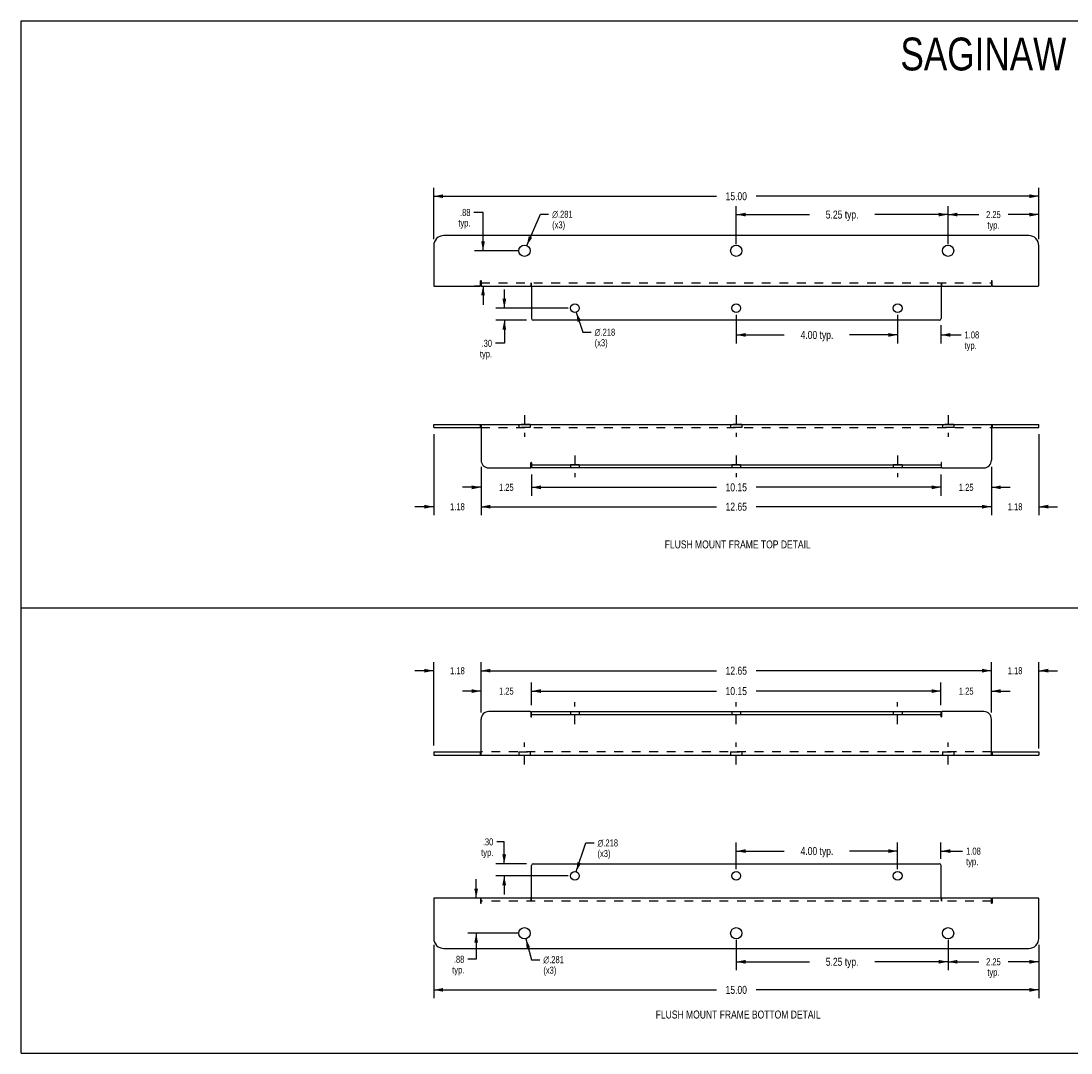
# Model space of a CAD drawing. Header units: inches. Extents: x 0 to 39.5, y 0 to 25.6.
# Tile 1 of 2: x 0 to 26, y 0 to 25.6. Entities that reach past the tile are written whole.
import ezdxf

# ---------------------------------------------------------------- set-up
doc = ezdxf.new("R2010")
doc.units = ezdxf.units.IN
doc.header["$LTSCALE"] = 2.174419
doc.header["$MEASUREMENT"] = 0
doc.linetypes.add('DASHED', pattern=[0.2, 0.1, -0.1])
doc.linetypes.add('HIDDEN', pattern=[0.2, 0.1, -0.1])
doc.layers.get('0').update_dxf_attribs({"linetype": 'CONTINUOUS'})
for name, color, linetype in [('02___PRT_ALL_AXES', 7, 'CONTINUOUS'), ('DEFAULT_2', 8, 'HIDDEN'), ('DIMENSIONS', 7, 'CONTINUOUS'), ('WIDTH_30_OR_LESS', 7, 'CONTINUOUS')]:
    doc.layers.add(name, color=color, linetype=linetype)
doc.styles.get("Standard").update_dxf_attribs({"font": 'txt', "width": 0.8})
doc.styles.add('TEXTSTYLE_1', font='gdt', dxfattribs={"width": 0.8})
doc.dimstyles.new('DIMSTYLE_1', dxfattribs={"dimtxt": 0.197674, "dimasz": 0.232558, "dimexe": 0.09, "dimexo": 0.07, "dimgap": 0.0425, "dimtad": 0, "dimtih": 1, "dimtoh": 1, "dimzin": 4, "dimdsep": 46, "dimtxsty": 'Standard', "dimblk": '_FILLED', "dimblk1": '_FILLED', "dimblk2": '_FILLED', "dimcen": 0.09, "dimadec": 0, "dimazin": 0, "dimtfac": 1, "dimtofl": 0, "dimtmove": 0, "dimatfit": 3, "dimldrblk": '_FILLED', "dimfxl": 0, "dimtolj": 1, "dimtzin": 4, "dimarcsym": 0})
doc.dimstyles.new('DIMSTYLE_2', dxfattribs={"dimtxt": 0.174419, "dimasz": 0.232558, "dimexe": 0.09, "dimexo": 0.07, "dimgap": 0.0375, "dimtad": 0, "dimtih": 1, "dimtoh": 1, "dimzin": 4, "dimdsep": 46, "dimtxsty": 'Standard', "dimblk": '_FILLED', "dimblk1": '_FILLED', "dimblk2": '_FILLED', "dimcen": 0.09, "dimadec": 0, "dimazin": 0, "dimtfac": 1, "dimtofl": 0, "dimtmove": 0, "dimatfit": 3, "dimldrblk": '_FILLED', "dimfxl": 0, "dimtolj": 1, "dimtzin": 4, "dimarcsym": 0})
doc.dimstyles.new('DIMSTYLE_3', dxfattribs={"dimtxt": 0.174419, "dimasz": 0.232558, "dimexe": 0.09, "dimexo": 0.07, "dimgap": 0.09, "dimtad": 0, "dimtih": 1, "dimtoh": 1, "dimdec": 3, "dimzin": 4, "dimdsep": 46, "dimtxsty": 'Standard', "dimblk": '_FILLED', "dimblk1": '_FILLED', "dimblk2": '_FILLED', "dimcen": 0.09, "dimadec": 0, "dimazin": 0, "dimtfac": 1, "dimtdec": 3, "dimtofl": 0, "dimtmove": 0, "dimatfit": 3, "dimldrblk": '_FILLED', "dimfxl": 0, "dimtolj": 1, "dimtzin": 4, "dimarcsym": 0})

# ---------------------------------------------------------------- blocks, each defined once
blk = doc.blocks.new('_FILLED')
at = {"color": 0, "linetype": 'ByBlock'}
blk.add_solid([(0, 0), (-1, 0.2), (-1, -0.2)], dxfattribs=at)
blk = doc.blocks.new('*D1')
at = {"layer": 'DIMENSIONS', "color": 2, "linetype": 'Continuous'}
for p, q in [((10.23, 20.175), (10.23, 21.448)), ((25.23, 20.175), (25.23, 21.448)), ((10.23, 21.238), (17.236, 21.238)), ((25.23, 21.238), (18.224, 21.238))]:
    blk.add_line(p, q, dxfattribs=at)
at = {"layer": 'DIMENSIONS', "color": 2, "linetype": 'Continuous', "xscale": 0.2325581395, "yscale": 0.2325581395, "zscale": 0.2325581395, "rotation": 180}
blk.add_blockref('_FILLED', (10.23, 21.238), dxfattribs=at)
at = {"layer": 'DIMENSIONS', "color": 2, "linetype": 'Continuous', "xscale": 0.2325581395, "yscale": 0.2325581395, "zscale": 0.2325581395}
blk.add_blockref('_FILLED', (25.23, 21.238), dxfattribs=at)
at = {"layer": 'DIMENSIONS', "color": 2, "linetype": 'Continuous', "insert": (17.73, 21.337), "char_height": 0.1977, "width": 0.7907, "attachment_point": 2, "line_spacing_factor": 0.9}
blk.add_mtext('15.00', dxfattribs=at)
blk = doc.blocks.new('*D5')
at = {"layer": 'DIMENSIONS', "color": 2, "linetype": 'Continuous'}
for p, q in [((17.73, 20.05), (17.73, 20.992)), ((22.98, 20.05), (22.98, 20.992)), ((17.73, 20.783), (19.545, 20.783)), ((22.98, 20.783), (21.166, 20.783))]:
    blk.add_line(p, q, dxfattribs=at)
at = {"layer": 'DIMENSIONS', "color": 2, "linetype": 'Continuous', "xscale": 0.2325581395, "yscale": 0.2325581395, "zscale": 0.2325581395, "rotation": 180}
blk.add_blockref('_FILLED', (17.73, 20.783), dxfattribs=at)
at = {"layer": 'DIMENSIONS', "color": 2, "linetype": 'Continuous', "xscale": 0.2325581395, "yscale": 0.2325581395, "zscale": 0.2325581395}
blk.add_blockref('_FILLED', (22.98, 20.783), dxfattribs=at)
at = {"layer": 'DIMENSIONS', "color": 2, "linetype": 'Continuous', "insert": (20.355, 20.882), "char_height": 0.1977, "width": 1.42326, "attachment_point": 2, "line_spacing_factor": 0.9}
blk.add_mtext('5.25 typ.', dxfattribs=at)
blk = doc.blocks.new('*D6')
at = {"layer": 'DIMENSIONS', "color": 2, "linetype": 'Continuous'}
for p, q in [((22.98, 20.05), (22.98, 20.992)), ((25.23, 20.175), (25.23, 20.992)), ((22.98, 20.783), (23.739, 20.783)), ((25.23, 20.783), (24.471, 20.783))]:
    blk.add_line(p, q, dxfattribs=at)
at = {"layer": 'DIMENSIONS', "color": 2, "linetype": 'Continuous', "xscale": 0.2325581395, "yscale": 0.2325581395, "zscale": 0.2325581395, "rotation": 180}
blk.add_blockref('_FILLED', (22.98, 20.783), dxfattribs=at)
at = {"layer": 'DIMENSIONS', "color": 2, "linetype": 'Continuous', "xscale": 0.2325581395, "yscale": 0.2325581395, "zscale": 0.2325581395}
blk.add_blockref('_FILLED', (25.23, 20.783), dxfattribs=at)
at = {"layer": 'DIMENSIONS', "color": 2, "linetype": 'Continuous', "insert": (24.105, 20.87), "char_height": 0.1744, "width": 0.55814, "attachment_point": 2, "line_spacing_factor": 0.9}
blk.add_mtext('2.25\\Ptyp.', dxfattribs=at)
blk = doc.blocks.new('*D7')
at = {"layer": 'DIMENSIONS', "color": 2, "linetype": 'Continuous'}
for p, q in [((11.405, 14.529), (11.405, 13.333)), ((24.055, 14.529), (24.055, 13.333)), ((11.405, 13.542), (17.236, 13.542)), ((24.055, 13.542), (18.224, 13.542))]:
    blk.add_line(p, q, dxfattribs=at)
at = {"layer": 'DIMENSIONS', "color": 2, "linetype": 'Continuous', "xscale": 0.2325581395, "yscale": 0.2325581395, "zscale": 0.2325581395, "rotation": 180}
blk.add_blockref('_FILLED', (11.405, 13.542), dxfattribs=at)
at = {"layer": 'DIMENSIONS', "color": 2, "linetype": 'Continuous', "xscale": 0.2325581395, "yscale": 0.2325581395, "zscale": 0.2325581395}
blk.add_blockref('_FILLED', (24.055, 13.542), dxfattribs=at)
at = {"layer": 'DIMENSIONS', "color": 2, "linetype": 'Continuous', "insert": (17.73, 13.641), "char_height": 0.1977, "width": 0.7907, "attachment_point": 2, "line_spacing_factor": 0.9}
blk.add_mtext('12.65', dxfattribs=at)
blk = doc.blocks.new('*D8')
at = {"layer": 'DIMENSIONS', "color": 2, "linetype": 'Continuous'}
for p, q in [((25.23, 15.341), (25.23, 13.333)), ((24.055, 14.529), (24.055, 13.333)), ((24.055, 13.542), (23.59, 13.542)), ((25.23, 13.542), (25.695, 13.542))]:
    blk.add_line(p, q, dxfattribs=at)
at = {"layer": 'DIMENSIONS', "color": 2, "linetype": 'Continuous', "xscale": 0.2325581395, "yscale": 0.2325581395, "zscale": 0.2325581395}
blk.add_blockref('_FILLED', (24.055, 13.542), dxfattribs=at)
at = {"layer": 'DIMENSIONS', "color": 2, "linetype": 'Continuous', "xscale": 0.2325581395, "yscale": 0.2325581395, "zscale": 0.2325581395, "rotation": 180}
blk.add_blockref('_FILLED', (25.23, 13.542), dxfattribs=at)
at = {"layer": 'DIMENSIONS', "color": 2, "linetype": 'Continuous', "insert": (24.643, 13.629), "char_height": 0.1744, "width": 0.55814, "attachment_point": 2, "line_spacing_factor": 0.9}
blk.add_mtext('1.18', dxfattribs=at)
blk = doc.blocks.new('*D9')
at = {"layer": 'DIMENSIONS', "color": 2, "linetype": 'Continuous'}
for p, q in [((17.73, 18.3), (17.73, 17.59)), ((21.73, 18.3), (21.73, 17.59)), ((17.73, 17.8), (18.92, 17.8)), ((21.73, 17.8), (20.541, 17.8))]:
    blk.add_line(p, q, dxfattribs=at)
at = {"layer": 'DIMENSIONS', "color": 2, "linetype": 'Continuous', "xscale": 0.2325581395, "yscale": 0.2325581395, "zscale": 0.2325581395, "rotation": 180}
blk.add_blockref('_FILLED', (17.73, 17.8), dxfattribs=at)
at = {"layer": 'DIMENSIONS', "color": 2, "linetype": 'Continuous', "xscale": 0.2325581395, "yscale": 0.2325581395, "zscale": 0.2325581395}
blk.add_blockref('_FILLED', (21.73, 17.8), dxfattribs=at)
at = {"layer": 'DIMENSIONS', "color": 2, "linetype": 'Continuous', "insert": (19.73, 17.898), "char_height": 0.1977, "width": 1.42326, "attachment_point": 2, "line_spacing_factor": 0.9}
blk.add_mtext('4.00 typ.', dxfattribs=at)
blk = doc.blocks.new('*D10')
at = {"layer": 'DIMENSIONS', "color": 2, "linetype": 'Continuous'}
for p, q in [((21.73, 18.3), (21.73, 17.59)), ((22.805, 18.043), (22.805, 17.59)), ((21.73, 17.8), (21.265, 17.8)), ((22.805, 17.8), (23.302, 17.8))]:
    blk.add_line(p, q, dxfattribs=at)
at = {"layer": 'DIMENSIONS', "color": 2, "linetype": 'Continuous', "xscale": 0.2325581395, "yscale": 0.2325581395, "zscale": 0.2325581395}
blk.add_blockref('_FILLED', (21.73, 17.8), dxfattribs=at)
at = {"layer": 'DIMENSIONS', "color": 2, "linetype": 'Continuous', "xscale": 0.2325581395, "yscale": 0.2325581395, "zscale": 0.2325581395, "rotation": 180}
blk.add_blockref('_FILLED', (22.805, 17.8), dxfattribs=at)
at = {"layer": 'DIMENSIONS', "color": 2, "linetype": 'Continuous', "insert": (23.389, 17.887), "char_height": 0.1744, "width": 0.55814, "attachment_point": 1, "line_spacing_factor": 0.9}
blk.add_mtext('1.08\\Ptyp.', dxfattribs=at)
blk = doc.blocks.new('*D11')
at = {"layer": 'DIMENSIONS', "color": 2, "linetype": 'Continuous'}
for p, q in [((10.23, 15.341), (10.23, 13.333)), ((11.405, 14.529), (11.405, 13.333)), ((10.23, 13.542), (9.765, 13.542)), ((11.405, 13.542), (11.87, 13.542))]:
    blk.add_line(p, q, dxfattribs=at)
at = {"layer": 'DIMENSIONS', "color": 2, "linetype": 'Continuous', "xscale": 0.2325581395, "yscale": 0.2325581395, "zscale": 0.2325581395}
blk.add_blockref('_FILLED', (10.23, 13.542), dxfattribs=at)
at = {"layer": 'DIMENSIONS', "color": 2, "linetype": 'Continuous', "xscale": 0.2325581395, "yscale": 0.2325581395, "zscale": 0.2325581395, "rotation": 180}
blk.add_blockref('_FILLED', (11.405, 13.542), dxfattribs=at)
at = {"layer": 'DIMENSIONS', "color": 2, "linetype": 'Continuous', "insert": (10.818, 13.629), "char_height": 0.1744, "width": 0.55814, "attachment_point": 2, "line_spacing_factor": 0.9}
blk.add_mtext('1.18', dxfattribs=at)
blk = doc.blocks.new('*D12')
at = {"layer": 'DIMENSIONS', "color": 2, "linetype": 'Continuous'}
for p, q in [((11.405, 14.529), (11.405, 13.813)), ((12.655, 14.341), (12.655, 13.813)), ((11.405, 14.022), (10.94, 14.022)), ((12.655, 14.022), (13.12, 14.022))]:
    blk.add_line(p, q, dxfattribs=at)
at = {"layer": 'DIMENSIONS', "color": 2, "linetype": 'Continuous', "xscale": 0.2325581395, "yscale": 0.2325581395, "zscale": 0.2325581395}
blk.add_blockref('_FILLED', (11.405, 14.022), dxfattribs=at)
at = {"layer": 'DIMENSIONS', "color": 2, "linetype": 'Continuous', "xscale": 0.2325581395, "yscale": 0.2325581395, "zscale": 0.2325581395, "rotation": 180}
blk.add_blockref('_FILLED', (12.655, 14.022), dxfattribs=at)
at = {"layer": 'DIMENSIONS', "color": 2, "linetype": 'Continuous', "insert": (12.03, 14.109), "char_height": 0.1744, "width": 0.55814, "attachment_point": 2, "line_spacing_factor": 0.9}
blk.add_mtext('1.25', dxfattribs=at)
blk = doc.blocks.new('*D13')
at = {"layer": 'DIMENSIONS', "color": 2, "linetype": 'Continuous'}
for p, q in [((22.805, 14.341), (22.805, 13.813)), ((24.055, 14.529), (24.055, 13.813)), ((22.805, 14.022), (22.34, 14.022)), ((24.055, 14.022), (24.52, 14.022))]:
    blk.add_line(p, q, dxfattribs=at)
at = {"layer": 'DIMENSIONS', "color": 2, "linetype": 'Continuous', "xscale": 0.2325581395, "yscale": 0.2325581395, "zscale": 0.2325581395}
blk.add_blockref('_FILLED', (22.805, 14.022), dxfattribs=at)
at = {"layer": 'DIMENSIONS', "color": 2, "linetype": 'Continuous', "xscale": 0.2325581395, "yscale": 0.2325581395, "zscale": 0.2325581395, "rotation": 180}
blk.add_blockref('_FILLED', (24.055, 14.022), dxfattribs=at)
at = {"layer": 'DIMENSIONS', "color": 2, "linetype": 'Continuous', "insert": (23.43, 14.109), "char_height": 0.1744, "width": 0.55814, "attachment_point": 2, "line_spacing_factor": 0.9}
blk.add_mtext('1.25', dxfattribs=at)
blk = doc.blocks.new('*D14')
at = {"layer": 'DIMENSIONS', "color": 2, "linetype": 'Continuous'}
for p, q in [((12.655, 14.341), (12.655, 13.813)), ((22.805, 14.341), (22.805, 13.813)), ((12.655, 14.022), (17.236, 14.022)), ((22.805, 14.022), (18.224, 14.022))]:
    blk.add_line(p, q, dxfattribs=at)
at = {"layer": 'DIMENSIONS', "color": 2, "linetype": 'Continuous', "xscale": 0.2325581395, "yscale": 0.2325581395, "zscale": 0.2325581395, "rotation": 180}
blk.add_blockref('_FILLED', (12.655, 14.022), dxfattribs=at)
at = {"layer": 'DIMENSIONS', "color": 2, "linetype": 'Continuous', "xscale": 0.2325581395, "yscale": 0.2325581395, "zscale": 0.2325581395}
blk.add_blockref('_FILLED', (22.805, 14.022), dxfattribs=at)
at = {"layer": 'DIMENSIONS', "color": 2, "linetype": 'Continuous', "insert": (17.73, 14.121), "char_height": 0.1977, "width": 0.7907, "attachment_point": 2, "line_spacing_factor": 0.9}
blk.add_mtext('10.15', dxfattribs=at)
blk = doc.blocks.new('*D15')
at = {"layer": 'DIMENSIONS', "color": 2, "linetype": 'Continuous'}
for p, q in [((12.536, 20.016), (12.875, 20.79)), ((12.875, 20.79), (13.078, 20.79))]:
    blk.add_line(p, q, dxfattribs=at)
at = {"layer": 'DIMENSIONS', "color": 2, "linetype": 'Continuous', "xscale": 0.2325581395, "yscale": 0.2325581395, "zscale": 0.2325581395, "rotation": 246.3679816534}
blk.add_blockref('_FILLED', (12.536, 20.016), dxfattribs=at)
at = {"layer": 'DIMENSIONS', "color": 2, "linetype": 'Continuous', "insert": (13.166, 20.877), "char_height": 0.17442, "width": 0.7907, "attachment_point": 1, "line_spacing_factor": 0.9, "style": 'TEXTSTYLE_1'}
blk.add_mtext('{\\Fgdt;n}\\Ftxt;.281\\P(x3)', dxfattribs=at)
blk = doc.blocks.new('*D16')
at = {"layer": 'WIDTH_30_OR_LESS', "color": 2, "linetype": 'Continuous'}
for p, q in [((13.765, 18.359), (13.93, 17.868)), ((13.93, 17.868), (14.134, 17.868))]:
    blk.add_line(p, q, dxfattribs=at)
at = {"layer": 'WIDTH_30_OR_LESS', "color": 2, "linetype": 'Continuous', "xscale": 0.2325581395, "yscale": 0.2325581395, "zscale": 0.2325581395, "rotation": 108.6100559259}
blk.add_blockref('_FILLED', (13.765, 18.359), dxfattribs=at)
at = {"layer": 'WIDTH_30_OR_LESS', "color": 2, "linetype": 'Continuous', "insert": (14.221, 17.955), "char_height": 0.17442, "width": 0.7907, "attachment_point": 1, "line_spacing_factor": 0.9, "style": 'TEXTSTYLE_1'}
blk.add_mtext('{\\Fgdt;n}\\Ftxt;.218\\P(x3)', dxfattribs=at)
blk = doc.blocks.new('*D17')
at = {"layer": 'DIMENSIONS', "color": 2, "linetype": 'Continuous'}
for p, q in [((11.453, 20.835), (11.229, 20.835)), ((11.453, 19.887), (11.453, 20.835)), ((12.317, 19.887), (11.243, 19.887)), ((11.43, 19.012), (11.243, 19.012)), ((11.453, 19.012), (11.453, 18.547))]:
    blk.add_line(p, q, dxfattribs=at)
at = {"layer": 'DIMENSIONS', "color": 2, "linetype": 'Continuous', "xscale": 0.2325581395, "yscale": 0.2325581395, "zscale": 0.2325581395}
for p, rotation in [((11.453, 19.887), 270), ((11.453, 19.012), 90)]:
    blk.add_blockref('_FILLED', p, dxfattribs=dict(at, rotation=rotation))
at = {"layer": 'DIMENSIONS', "color": 2, "linetype": 'Continuous', "insert": (11.142, 20.923), "char_height": 0.1744, "width": 0.55814, "attachment_point": 3, "line_spacing_factor": 0.9}
blk.add_mtext('.88\\Ptyp.', dxfattribs=at)
blk = doc.blocks.new('*D18')
at = {"layer": 'DIMENSIONS', "color": 2, "linetype": 'Continuous'}
for p, q in [((11.981, 18.462), (11.981, 18.927)), ((13.567, 18.462), (11.772, 18.462)), ((12.532, 18.165), (11.772, 18.165)), ((11.981, 18.165), (11.981, 17.592)), ((11.981, 17.592), (11.763, 17.592))]:
    blk.add_line(p, q, dxfattribs=at)
at = {"layer": 'DIMENSIONS', "color": 2, "linetype": 'Continuous', "xscale": 0.2325581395, "yscale": 0.2325581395, "zscale": 0.2325581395}
for p, rotation in [((11.981, 18.462), 270), ((11.981, 18.165), 90)]:
    blk.add_blockref('_FILLED', p, dxfattribs=dict(at, rotation=rotation))
at = {"layer": 'DIMENSIONS', "color": 2, "linetype": 'Continuous', "insert": (11.676, 17.679), "char_height": 0.1744, "width": 0.55814, "attachment_point": 3, "line_spacing_factor": 0.9}
blk.add_mtext('.30\\Ptyp.', dxfattribs=at)
blk = doc.blocks.new('*D19')
at = {"layer": 'DIMENSIONS', "color": 2, "linetype": 'Continuous'}
for p, q in [((10.23, 7.625), (10.23, 9.686)), ((11.405, 8.437), (11.405, 9.686)), ((10.23, 9.477), (9.765, 9.477)), ((11.405, 9.477), (11.87, 9.477))]:
    blk.add_line(p, q, dxfattribs=at)
at = {"layer": 'DIMENSIONS', "color": 2, "linetype": 'Continuous', "xscale": 0.2325581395, "yscale": 0.2325581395, "zscale": 0.2325581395}
blk.add_blockref('_FILLED', (10.23, 9.477), dxfattribs=at)
at = {"layer": 'DIMENSIONS', "color": 2, "linetype": 'Continuous', "xscale": 0.2325581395, "yscale": 0.2325581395, "zscale": 0.2325581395, "rotation": 180}
blk.add_blockref('_FILLED', (11.405, 9.477), dxfattribs=at)
at = {"layer": 'DIMENSIONS', "color": 2, "linetype": 'Continuous', "insert": (10.818, 9.564), "char_height": 0.1744, "width": 0.55814, "attachment_point": 2, "line_spacing_factor": 0.9}
blk.add_mtext('1.18', dxfattribs=at)
blk = doc.blocks.new('*D20')
at = {"layer": 'DIMENSIONS', "color": 2, "linetype": 'Continuous'}
for p, q in [((11.405, 8.437), (11.405, 9.686)), ((24.055, 8.437), (24.055, 9.686)), ((11.405, 9.477), (17.236, 9.477)), ((24.055, 9.477), (18.224, 9.477))]:
    blk.add_line(p, q, dxfattribs=at)
at = {"layer": 'DIMENSIONS', "color": 2, "linetype": 'Continuous', "xscale": 0.2325581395, "yscale": 0.2325581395, "zscale": 0.2325581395, "rotation": 180}
blk.add_blockref('_FILLED', (11.405, 9.477), dxfattribs=at)
at = {"layer": 'DIMENSIONS', "color": 2, "linetype": 'Continuous', "xscale": 0.2325581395, "yscale": 0.2325581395, "zscale": 0.2325581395}
blk.add_blockref('_FILLED', (24.055, 9.477), dxfattribs=at)
at = {"layer": 'DIMENSIONS', "color": 2, "linetype": 'Continuous', "insert": (17.73, 9.576), "char_height": 0.1977, "width": 0.7907, "attachment_point": 2, "line_spacing_factor": 0.9}
blk.add_mtext('12.65', dxfattribs=at)
blk = doc.blocks.new('*D21')
at = {"layer": 'DIMENSIONS', "color": 2, "linetype": 'Continuous'}
for p, q in [((24.055, 8.437), (24.055, 9.686)), ((25.23, 7.55), (25.23, 9.686)), ((24.055, 9.477), (23.59, 9.477)), ((25.23, 9.477), (25.695, 9.477))]:
    blk.add_line(p, q, dxfattribs=at)
at = {"layer": 'DIMENSIONS', "color": 2, "linetype": 'Continuous', "xscale": 0.2325581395, "yscale": 0.2325581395, "zscale": 0.2325581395}
blk.add_blockref('_FILLED', (24.055, 9.477), dxfattribs=at)
at = {"layer": 'DIMENSIONS', "color": 2, "linetype": 'Continuous', "xscale": 0.2325581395, "yscale": 0.2325581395, "zscale": 0.2325581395, "rotation": 180}
blk.add_blockref('_FILLED', (25.23, 9.477), dxfattribs=at)
at = {"layer": 'DIMENSIONS', "color": 2, "linetype": 'Continuous', "insert": (24.643, 9.564), "char_height": 0.1744, "width": 0.55814, "attachment_point": 2, "line_spacing_factor": 0.9}
blk.add_mtext('1.18', dxfattribs=at)
blk = doc.blocks.new('*D22')
at = {"layer": 'DIMENSIONS', "color": 2, "linetype": 'Continuous'}
for p, q in [((22.805, 8.625), (22.805, 9.18)), ((24.055, 8.437), (24.055, 9.18)), ((22.805, 8.971), (22.34, 8.971)), ((24.055, 8.971), (24.52, 8.971))]:
    blk.add_line(p, q, dxfattribs=at)
at = {"layer": 'DIMENSIONS', "color": 2, "linetype": 'Continuous', "xscale": 0.2325581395, "yscale": 0.2325581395, "zscale": 0.2325581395}
blk.add_blockref('_FILLED', (22.805, 8.971), dxfattribs=at)
at = {"layer": 'DIMENSIONS', "color": 2, "linetype": 'Continuous', "xscale": 0.2325581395, "yscale": 0.2325581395, "zscale": 0.2325581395, "rotation": 180}
blk.add_blockref('_FILLED', (24.055, 8.971), dxfattribs=at)
at = {"layer": 'DIMENSIONS', "color": 2, "linetype": 'Continuous', "insert": (23.43, 9.058), "char_height": 0.1744, "width": 0.55814, "attachment_point": 2, "line_spacing_factor": 0.9}
blk.add_mtext('1.25', dxfattribs=at)
blk = doc.blocks.new('*D23')
at = {"layer": 'DIMENSIONS', "color": 2, "linetype": 'Continuous'}
for p, q in [((12.655, 8.625), (12.655, 9.18)), ((22.805, 8.625), (22.805, 9.18)), ((12.655, 8.971), (17.236, 8.971)), ((22.805, 8.971), (18.224, 8.971))]:
    blk.add_line(p, q, dxfattribs=at)
at = {"layer": 'DIMENSIONS', "color": 2, "linetype": 'Continuous', "xscale": 0.2325581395, "yscale": 0.2325581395, "zscale": 0.2325581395, "rotation": 180}
blk.add_blockref('_FILLED', (12.655, 8.971), dxfattribs=at)
at = {"layer": 'DIMENSIONS', "color": 2, "linetype": 'Continuous', "xscale": 0.2325581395, "yscale": 0.2325581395, "zscale": 0.2325581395}
blk.add_blockref('_FILLED', (22.805, 8.971), dxfattribs=at)
at = {"layer": 'DIMENSIONS', "color": 2, "linetype": 'Continuous', "insert": (17.73, 9.07), "char_height": 0.1977, "width": 0.7907, "attachment_point": 2, "line_spacing_factor": 0.9}
blk.add_mtext('10.15', dxfattribs=at)
blk = doc.blocks.new('*D24')
at = {"layer": 'DIMENSIONS', "color": 2, "linetype": 'Continuous'}
for p, q in [((11.405, 8.437), (11.405, 9.18)), ((12.655, 8.625), (12.655, 9.18)), ((11.405, 8.971), (10.94, 8.971)), ((12.655, 8.971), (13.12, 8.971))]:
    blk.add_line(p, q, dxfattribs=at)
at = {"layer": 'DIMENSIONS', "color": 2, "linetype": 'Continuous', "xscale": 0.2325581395, "yscale": 0.2325581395, "zscale": 0.2325581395}
blk.add_blockref('_FILLED', (11.405, 8.971), dxfattribs=at)
at = {"layer": 'DIMENSIONS', "color": 2, "linetype": 'Continuous', "xscale": 0.2325581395, "yscale": 0.2325581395, "zscale": 0.2325581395, "rotation": 180}
blk.add_blockref('_FILLED', (12.655, 8.971), dxfattribs=at)
at = {"layer": 'DIMENSIONS', "color": 2, "linetype": 'Continuous', "insert": (12.03, 9.058), "char_height": 0.1744, "width": 0.55814, "attachment_point": 2, "line_spacing_factor": 0.9}
blk.add_mtext('1.25', dxfattribs=at)
blk = doc.blocks.new('*D28')
at = {"layer": 'DIMENSIONS', "color": 2, "linetype": 'Continuous'}
for p, q in [((22.98, 2.804), (22.98, 2.052)), ((25.23, 2.679), (25.23, 2.052)), ((22.98, 2.261), (23.739, 2.261)), ((25.23, 2.261), (24.471, 2.261))]:
    blk.add_line(p, q, dxfattribs=at)
at = {"layer": 'DIMENSIONS', "color": 2, "linetype": 'Continuous', "xscale": 0.2325581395, "yscale": 0.2325581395, "zscale": 0.2325581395, "rotation": 180}
blk.add_blockref('_FILLED', (22.98, 2.261), dxfattribs=at)
at = {"layer": 'DIMENSIONS', "color": 2, "linetype": 'Continuous', "xscale": 0.2325581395, "yscale": 0.2325581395, "zscale": 0.2325581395}
blk.add_blockref('_FILLED', (25.23, 2.261), dxfattribs=at)
at = {"layer": 'DIMENSIONS', "color": 2, "linetype": 'Continuous', "insert": (24.105, 2.349), "char_height": 0.1744, "width": 0.55814, "attachment_point": 2, "line_spacing_factor": 0.9}
blk.add_mtext('2.25\\Ptyp.', dxfattribs=at)
blk = doc.blocks.new('*D29')
at = {"layer": 'DIMENSIONS', "color": 2, "linetype": 'Continuous'}
for p, q in [((17.73, 2.804), (17.73, 2.052)), ((22.98, 2.804), (22.98, 2.052)), ((17.73, 2.261), (19.545, 2.261)), ((22.98, 2.261), (21.166, 2.261))]:
    blk.add_line(p, q, dxfattribs=at)
at = {"layer": 'DIMENSIONS', "color": 2, "linetype": 'Continuous', "xscale": 0.2325581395, "yscale": 0.2325581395, "zscale": 0.2325581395, "rotation": 180}
blk.add_blockref('_FILLED', (17.73, 2.261), dxfattribs=at)
at = {"layer": 'DIMENSIONS', "color": 2, "linetype": 'Continuous', "xscale": 0.2325581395, "yscale": 0.2325581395, "zscale": 0.2325581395}
blk.add_blockref('_FILLED', (22.98, 2.261), dxfattribs=at)
at = {"layer": 'DIMENSIONS', "color": 2, "linetype": 'Continuous', "insert": (20.355, 2.36), "char_height": 0.1977, "width": 1.42326, "attachment_point": 2, "line_spacing_factor": 0.9}
blk.add_mtext('5.25 typ.', dxfattribs=at)
blk = doc.blocks.new('*D30')
at = {"layer": 'DIMENSIONS', "color": 2, "linetype": 'Continuous'}
for p, q in [((21.73, 4.555), (21.73, 5.214)), ((22.805, 4.812), (22.805, 5.214)), ((21.73, 5.005), (21.265, 5.005)), ((22.805, 5.005), (23.34, 5.005))]:
    blk.add_line(p, q, dxfattribs=at)
at = {"layer": 'DIMENSIONS', "color": 2, "linetype": 'Continuous', "xscale": 0.2325581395, "yscale": 0.2325581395, "zscale": 0.2325581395}
blk.add_blockref('_FILLED', (21.73, 5.005), dxfattribs=at)
at = {"layer": 'DIMENSIONS', "color": 2, "linetype": 'Continuous', "xscale": 0.2325581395, "yscale": 0.2325581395, "zscale": 0.2325581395, "rotation": 180}
blk.add_blockref('_FILLED', (22.805, 5.005), dxfattribs=at)
at = {"layer": 'DIMENSIONS', "color": 2, "linetype": 'Continuous', "insert": (23.428, 5.092), "char_height": 0.1744, "width": 0.55814, "attachment_point": 1, "line_spacing_factor": 0.9}
blk.add_mtext('1.08\\Ptyp.', dxfattribs=at)
blk = doc.blocks.new('*D31')
at = {"layer": 'DIMENSIONS', "color": 2, "linetype": 'Continuous'}
for p, q in [((17.73, 4.555), (17.73, 5.214)), ((21.73, 4.555), (21.73, 5.214)), ((17.73, 5.005), (18.92, 5.005)), ((21.73, 5.005), (20.541, 5.005))]:
    blk.add_line(p, q, dxfattribs=at)
at = {"layer": 'DIMENSIONS', "color": 2, "linetype": 'Continuous', "xscale": 0.2325581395, "yscale": 0.2325581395, "zscale": 0.2325581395, "rotation": 180}
blk.add_blockref('_FILLED', (17.73, 5.005), dxfattribs=at)
at = {"layer": 'DIMENSIONS', "color": 2, "linetype": 'Continuous', "xscale": 0.2325581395, "yscale": 0.2325581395, "zscale": 0.2325581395}
blk.add_blockref('_FILLED', (21.73, 5.005), dxfattribs=at)
at = {"layer": 'DIMENSIONS', "color": 2, "linetype": 'Continuous', "insert": (19.73, 5.104), "char_height": 0.1977, "width": 1.42326, "attachment_point": 2, "line_spacing_factor": 0.9}
blk.add_mtext('4.00 typ.', dxfattribs=at)
blk = doc.blocks.new('*D32')
at = {"layer": 'DIMENSIONS', "color": 2, "linetype": 'Continuous'}
for p, q in [((13.764, 4.496), (14, 5.207)), ((14, 5.207), (14.204, 5.207))]:
    blk.add_line(p, q, dxfattribs=at)
at = {"layer": 'DIMENSIONS', "color": 2, "linetype": 'Continuous', "xscale": 0.2325581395, "yscale": 0.2325581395, "zscale": 0.2325581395, "rotation": 251.6692715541}
blk.add_blockref('_FILLED', (13.764, 4.496), dxfattribs=at)
at = {"layer": 'DIMENSIONS', "color": 2, "linetype": 'Continuous', "insert": (14.291, 5.294), "char_height": 0.17442, "width": 0.7907, "attachment_point": 1, "line_spacing_factor": 0.9, "style": 'TEXTSTYLE_1'}
blk.add_mtext('{\\Fgdt;n}\\Ftxt;.218\\P(x3)', dxfattribs=at)
blk = doc.blocks.new('*D33')
at = {"layer": 'DIMENSIONS', "color": 2, "linetype": 'Continuous'}
for p, q in [((12.517, 2.831), (12.657, 2.313)), ((12.657, 2.313), (12.861, 2.313))]:
    blk.add_line(p, q, dxfattribs=at)
at = {"layer": 'DIMENSIONS', "color": 2, "linetype": 'Continuous', "xscale": 0.2325581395, "yscale": 0.2325581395, "zscale": 0.2325581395, "rotation": 105.1818491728}
blk.add_blockref('_FILLED', (12.517, 2.831), dxfattribs=at)
at = {"layer": 'DIMENSIONS', "color": 2, "linetype": 'Continuous', "insert": (12.948, 2.401), "char_height": 0.17442, "width": 0.7907, "attachment_point": 1, "line_spacing_factor": 0.9, "style": 'TEXTSTYLE_1'}
blk.add_mtext('{\\Fgdt;n}\\Ftxt;.281\\P(x3)', dxfattribs=at)
blk = doc.blocks.new('*D34')
at = {"layer": 'DIMENSIONS', "color": 2, "linetype": 'Continuous'}
for p, q in [((11.283, 3.842), (11.283, 4.307)), ((11.43, 3.842), (11.074, 3.842)), ((12.317, 2.967), (11.074, 2.967)), ((11.283, 2.967), (11.283, 2.323)), ((11.283, 2.323), (11.076, 2.323))]:
    blk.add_line(p, q, dxfattribs=at)
at = {"layer": 'DIMENSIONS', "color": 2, "linetype": 'Continuous', "xscale": 0.2325581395, "yscale": 0.2325581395, "zscale": 0.2325581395}
for p, rotation in [((11.283, 3.842), 270), ((11.283, 2.967), 90)]:
    blk.add_blockref('_FILLED', p, dxfattribs=dict(at, rotation=rotation))
at = {"layer": 'DIMENSIONS', "color": 2, "linetype": 'Continuous', "insert": (10.989, 2.41), "char_height": 0.1744, "width": 0.55814, "attachment_point": 3, "line_spacing_factor": 0.9}
blk.add_mtext('.88\\Ptyp.', dxfattribs=at)
blk = doc.blocks.new('*D35')
at = {"layer": 'DIMENSIONS', "color": 2, "linetype": 'Continuous'}
for p, q in [((11.978, 5.233), (11.794, 5.233)), ((11.978, 4.689), (11.978, 5.233)), ((12.532, 4.689), (11.769, 4.689)), ((13.567, 4.392), (11.769, 4.392)), ((11.978, 4.392), (11.978, 3.927))]:
    blk.add_line(p, q, dxfattribs=at)
at = {"layer": 'DIMENSIONS', "color": 2, "linetype": 'Continuous', "xscale": 0.2325581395, "yscale": 0.2325581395, "zscale": 0.2325581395}
for p, rotation in [((11.978, 4.689), 270), ((11.978, 4.392), 90)]:
    blk.add_blockref('_FILLED', p, dxfattribs=dict(at, rotation=rotation))
at = {"layer": 'DIMENSIONS', "color": 2, "linetype": 'Continuous', "insert": (11.707, 5.32), "char_height": 0.1744, "width": 0.55814, "attachment_point": 3, "line_spacing_factor": 0.9}
blk.add_mtext('.30\\Ptyp.', dxfattribs=at)
blk = doc.blocks.new('*D36')
at = {"layer": 'DIMENSIONS', "color": 2, "linetype": 'Continuous'}
for p, q in [((10.23, 2.679), (10.23, 1.356)), ((25.23, 2.679), (25.23, 1.356)), ((10.23, 1.565), (17.236, 1.565)), ((25.23, 1.565), (18.224, 1.565))]:
    blk.add_line(p, q, dxfattribs=at)
at = {"layer": 'DIMENSIONS', "color": 2, "linetype": 'Continuous', "xscale": 0.2325581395, "yscale": 0.2325581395, "zscale": 0.2325581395, "rotation": 180}
blk.add_blockref('_FILLED', (10.23, 1.565), dxfattribs=at)
at = {"layer": 'DIMENSIONS', "color": 2, "linetype": 'Continuous', "xscale": 0.2325581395, "yscale": 0.2325581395, "zscale": 0.2325581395}
blk.add_blockref('_FILLED', (25.23, 1.565), dxfattribs=at)
at = {"layer": 'DIMENSIONS', "color": 2, "linetype": 'Continuous', "insert": (17.73, 1.664), "char_height": 0.1977, "width": 0.7907, "attachment_point": 2, "line_spacing_factor": 0.9}
blk.add_mtext('15.00', dxfattribs=at)

msp = doc.modelspace()

# ---------------------------------------------------------------- linework, layer by layer
at = {"color": 7, "linetype": 'Continuous'}
for p, q in [((0, 0), (0, 25.5814)), ((0, 25.5814), (39.5349, 25.5814)), ((10.2301, 15.504), (10.2301, 15.579)), ((10.2301, 15.504), (11.4051, 15.504)), ((11.3901, 15.504), (11.3901, 15.579)), ((24.0551, 15.504), (25.2301, 15.504)), ((24.0701, 15.579), (24.0701, 15.504)), ((25.2301, 15.504), (25.2301, 15.579)), ((12.6551, 14.579), (12.6551, 14.504)), ((22.8051, 14.579), (22.8051, 14.504)), ((22.8051, 14.504), (12.6551, 14.504)), ((0.0048, 11.0367), (39.5396, 11.0367)), ((12.6551, 8.3867), (12.6551, 8.4617)), ((12.6551, 8.4617), (22.8051, 8.4617)), ((22.8051, 8.3867), (22.8051, 8.4617)), ((10.2301, 7.4617), (10.2301, 7.3867)), ((10.2301, 7.4617), (11.4051, 7.4617)), ((11.3901, 7.3867), (11.3901, 7.4617)), ((24.0551, 7.4617), (25.2301, 7.4617)), ((24.0701, 7.4617), (24.0701, 7.3867)), ((25.2301, 7.4617), (25.2301, 7.3867)), ((0, 0), (39.5349, 0))]:
    msp.add_line(p, q, dxfattribs=at)
at = {"color": 3, "linetype": 'Continuous'}
for p, q in [((24.9801, 20.2623), (10.4801, 20.2623)), ((10.2301, 20.0123), (10.2301, 19.0273)), ((25.2301, 19.0273), (25.2301, 20.0123)), ((10.2451, 19.0123), (11.3751, 19.0123)), ((11.3901, 19.0273), (11.3901, 19.1383)), ((11.4051, 19.1383), (11.4051, 19.0123)), ((11.4051, 19.0123), (24.0551, 19.0123)), ((12.6551, 19.0123), (12.6551, 18.2053)), ((22.8051, 19.0123), (22.8051, 18.2053)), ((24.0551, 19.1383), (24.0551, 19.0123)), ((24.0701, 19.0273), (24.0701, 19.1383)), ((24.0851, 19.0123), (25.2151, 19.0123)), ((22.7651, 18.1653), (12.6951, 18.1653)), ((10.2301, 15.579), (25.2301, 15.579)), ((11.4051, 15.579), (11.4051, 14.6915)), ((24.0551, 15.579), (24.0551, 14.6915)), ((12.6401, 14.519), (12.6401, 14.63)), ((12.6551, 14.63), (12.6551, 14.579)), ((12.6551, 14.579), (22.8051, 14.579)), ((22.8051, 14.63), (22.8051, 14.579)), ((22.8201, 14.519), (22.8201, 14.63)), ((11.5926, 14.504), (12.6251, 14.504)), ((22.8351, 14.504), (23.8676, 14.504)), ((12.6251, 8.4617), (11.5926, 8.4617)), ((12.6401, 8.4467), (12.6401, 8.3357)), ((12.6551, 8.3357), (12.6551, 8.3867)), ((12.6551, 8.3867), (22.8051, 8.3867)), ((22.8051, 8.3357), (22.8051, 8.3867)), ((22.8201, 8.4467), (22.8201, 8.3357)), ((23.8676, 8.4617), (22.8351, 8.4617)), ((11.4051, 7.3867), (11.4051, 8.2742)), ((24.0551, 7.3867), (24.0551, 8.2742)), ((10.2301, 7.3867), (25.2301, 7.3867)), ((12.6951, 4.689), (22.7651, 4.689)), ((12.6551, 3.842), (12.6551, 4.649)), ((22.8051, 3.842), (22.8051, 4.649)), ((10.2301, 3.827), (10.2301, 2.842)), ((11.3751, 3.842), (10.2451, 3.842)), ((11.3901, 3.827), (11.3901, 3.716)), ((11.4051, 3.716), (11.4051, 3.842)), ((24.0551, 3.842), (11.4051, 3.842)), ((24.0551, 3.716), (24.0551, 3.842)), ((24.0701, 3.827), (24.0701, 3.716)), ((25.2151, 3.842), (24.0851, 3.842)), ((25.2301, 2.842), (25.2301, 3.827)), ((10.4801, 2.592), (24.9801, 2.592))]:
    msp.add_line(p, q, dxfattribs=at)
for centre, radius, start, end in [((10.4801, 20.0123), 0.25, 90, 180), ((24.9801, 20.0123), 0.25, 0, 90), ((10.2451, 19.0273), 0.015, 180, 270), ((11.3751, 19.0273), 0.015, 270, 360), ((11.3976, 19.1383), 0.0075, 0, 180), ((24.0626, 19.1383), 0.0075, 0, 180), ((24.0851, 19.0273), 0.015, 180, 270), ((25.2151, 19.0273), 0.015, 270, 360), ((12.6951, 18.2053), 0.04, 180, 270), ((22.7651, 18.2053), 0.04, 270, 360), ((11.5926, 14.6915), 0.1875, 180, 270), ((12.6476, 14.63), 0.0075, 0, 180), ((22.8126, 14.63), 0.0075, 0, 180), ((23.8676, 14.6915), 0.1875, 270, 360), ((12.6251, 14.519), 0.015, 270, 360), ((22.8351, 14.519), 0.015, 180, 270), ((11.5926, 8.2742), 0.1875, 90, 180), ((12.6251, 8.4467), 0.015, 0, 90), ((12.6476, 8.3357), 0.0075, 180, 360), ((22.8126, 8.3357), 0.0075, 180, 360), ((22.8351, 8.4467), 0.015, 90, 180), ((23.8676, 8.2742), 0.1875, 0, 90), ((12.6951, 4.649), 0.04, 90, 180), ((22.7651, 4.649), 0.04, 0, 90), ((10.2451, 3.827), 0.015, 90, 180), ((11.3751, 3.827), 0.015, 0, 90), ((11.3976, 3.716), 0.0075, 180, 360), ((24.0626, 3.716), 0.0075, 180, 360), ((24.0851, 3.827), 0.015, 90, 180), ((25.2151, 3.827), 0.015, 0, 90), ((10.4801, 2.842), 0.25, 180, 270), ((24.9801, 2.842), 0.25, 270, 360)]:
    msp.add_arc(centre, radius, start, end, dxfattribs=at)
at = {"layer": '02___PRT_ALL_AXES', "color": 2, "linetype": 'DASHED'}
for p, q in [((12.4801, 15.8116), (12.4801, 15.2714)), ((17.7301, 15.8116), (17.7301, 15.2714)), ((22.9801, 15.8116), (22.9801, 15.2714)), ((13.7301, 14.8116), (13.7301, 14.2714)), ((17.7301, 14.8116), (17.7301, 14.2714)), ((21.7301, 14.8116), (21.7301, 14.2714)), ((13.7301, 8.1542), (13.7301, 8.6943)), ((17.7301, 8.1542), (17.7301, 8.6943)), ((21.7301, 8.1542), (21.7301, 8.6943)), ((12.4801, 7.1542), (12.4801, 7.6943)), ((17.7301, 7.1542), (17.7301, 7.6943)), ((22.9801, 7.1542), (22.9801, 7.6943))]:
    msp.add_line(p, q, dxfattribs=at)
at = {"layer": '02___PRT_ALL_AXES', "color": 8, "linetype": 'HIDDEN'}
for p, q in [((12.3396, 15.579), (12.3396, 15.504)), ((12.6206, 15.579), (12.3396, 15.579)), ((12.6206, 15.504), (12.3396, 15.504)), ((12.6206, 15.579), (12.6206, 15.504)), ((17.5896, 15.579), (17.5896, 15.504)), ((17.8706, 15.579), (17.5896, 15.579)), ((17.8706, 15.504), (17.5896, 15.504)), ((17.8706, 15.579), (17.8706, 15.504)), ((23.1206, 15.579), (22.8396, 15.579)), ((22.8396, 15.579), (22.8396, 15.504)), ((23.1206, 15.504), (22.8396, 15.504)), ((23.1206, 15.579), (23.1206, 15.504)), ((13.6211, 14.579), (13.6211, 14.504)), ((13.8391, 14.579), (13.6211, 14.579)), ((13.8391, 14.579), (13.8391, 14.504)), ((17.8391, 14.579), (17.6211, 14.579)), ((17.6211, 14.579), (17.6211, 14.504)), ((17.8391, 14.579), (17.8391, 14.504)), ((21.8391, 14.579), (21.6211, 14.579)), ((21.6211, 14.579), (21.6211, 14.504)), ((21.8391, 14.579), (21.8391, 14.504)), ((13.8391, 14.504), (13.6211, 14.504)), ((17.8391, 14.504), (17.6211, 14.504)), ((21.8391, 14.504), (21.6211, 14.504)), ((13.6211, 8.4617), (13.6211, 8.3867)), ((13.6211, 8.4617), (13.8391, 8.4617)), ((13.6211, 8.3867), (13.8391, 8.3867)), ((13.8391, 8.4617), (13.8391, 8.3867)), ((17.6211, 8.4617), (17.6211, 8.3867)), ((17.6211, 8.4617), (17.8391, 8.4617)), ((17.6211, 8.3867), (17.8391, 8.3867)), ((17.8391, 8.4617), (17.8391, 8.3867)), ((21.6211, 8.4617), (21.8391, 8.4617)), ((21.6211, 8.4617), (21.6211, 8.3867)), ((21.6211, 8.3867), (21.8391, 8.3867)), ((21.8391, 8.4617), (21.8391, 8.3867)), ((12.3396, 7.4617), (12.3396, 7.3867)), ((12.3396, 7.4617), (12.6206, 7.4617)), ((12.3396, 7.3867), (12.6206, 7.3867)), ((12.6206, 7.4617), (12.6206, 7.3867)), ((17.5896, 7.4617), (17.8706, 7.4617)), ((17.5896, 7.4617), (17.5896, 7.3867)), ((17.5896, 7.3867), (17.8706, 7.3867)), ((17.8706, 7.4617), (17.8706, 7.3867)), ((22.8396, 7.4617), (23.1206, 7.4617)), ((22.8396, 7.4617), (22.8396, 7.3867)), ((22.8396, 7.3867), (23.1206, 7.3867)), ((23.1206, 7.4617), (23.1206, 7.3867))]:
    msp.add_line(p, q, dxfattribs=at)
at = {"layer": '02___PRT_ALL_AXES', "color": 3, "linetype": 'Continuous'}
for centre, radius in [((12.4801, 19.8873), 0.1405), ((17.7301, 19.8873), 0.1405), ((22.9801, 19.8873), 0.1405), ((13.7301, 18.4623), 0.109), ((17.7301, 18.4623), 0.109), ((21.7301, 18.4623), 0.109), ((13.7301, 4.392), 0.109), ((17.7301, 4.392), 0.109), ((21.7301, 4.392), 0.109), ((12.4801, 2.967), 0.1405), ((17.7301, 2.967), 0.1405), ((22.9801, 2.967), 0.1405)]:
    msp.add_circle(centre, radius, dxfattribs=at)
at = {"layer": 'DEFAULT_2', "color": 8, "linetype": 'HIDDEN'}
for p, q in [((11.4051, 19.0873), (24.0551, 19.0873)), ((12.6401, 19.0873), (12.6401, 19.0123)), ((12.6551, 19.0123), (12.6551, 19.0873)), ((22.8051, 19.0873), (22.8051, 19.0123)), ((22.8201, 19.0873), (22.8201, 19.0123)), ((11.4051, 15.504), (24.0551, 15.504)), ((24.0551, 7.4617), (11.4051, 7.4617)), ((24.0551, 3.767), (11.4051, 3.767)), ((12.6401, 3.842), (12.6401, 3.767)), ((12.6551, 3.767), (12.6551, 3.842)), ((22.8051, 3.842), (22.8051, 3.767)), ((22.8201, 3.842), (22.8201, 3.767))]:
    msp.add_line(p, q, dxfattribs=at)

# ---------------------------------------------------------------- texts
at = {"layer": 'DIMENSIONS', "color": 2, "linetype": 'Continuous', "attachment_point": 2, "line_spacing_factor": 0.9}
for s, insert, char_height, width in [('SAGINAW CONTROL & ENGINEERING\\PSCE-ELFM12W', (29.6852, 25.1702), 0.813953, 18.883721), ('FLUSH MOUNT FRAME TOP DETAIL', (17.766, 12.706), 0.197674, 4.427907), ('FLUSH MOUNT FRAME BOTTOM DETAIL', (17.7772, 1.0526), 0.197674, 4.902326)]:
    msp.add_mtext(s, dxfattribs=dict(at, insert=insert, char_height=char_height, width=width))

# ---------------------------------------------------------------- dimensions: what is measured, and where the dimension line sits
at = {"layer": 'DIMENSIONS', "color": 2, "linetype": 'Continuous'}
for base, p1, p2, dimstyle, picture, middle in [((25.2301, 21.2385), (10.2301, 20.1051), (25.2301, 20.1051), 'DIMSTYLE_1', '*D1', (17.7301, 21.2385)), ((25.2301163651, 13.5422119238), (24.0551163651, 14.5987118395), (25.2301163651, 15.4112118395), 'DIMSTYLE_2', '*D8', (24.6426163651, 13.5422119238)), ((12.6551, 14.0222), (11.4051, 14.5987), (12.6551, 14.4112), 'DIMSTYLE_2', '*D12', (12.0301, 14.0222)), ((24.0551, 13.5422), (11.4051, 14.5987), (24.0551, 14.5987), 'DIMSTYLE_1', '*D7', (17.7301, 13.5422)), ((24.0551, 9.4767), (11.4051, 8.367), (24.0551, 8.367), 'DIMSTYLE_1', '*D20', (17.7301, 9.4767)), ((25.2301163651, 9.4767054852), (24.0551163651, 8.3670353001), (25.2301163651, 7.4795353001), 'DIMSTYLE_2', '*D21', (24.6426163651, 9.4767054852)), ((12.6551, 8.9708), (11.4051, 8.367), (12.6551, 8.5545), 'DIMSTYLE_2', '*D24', (12.0301, 8.9708)), ((25.2301, 1.5649), (10.2301, 2.7493), (25.2301, 2.7493), 'DIMSTYLE_1', '*D36', (17.7301, 1.5649))]:
    dim = msp.add_linear_dim(base=base, p1=p1, p2=p2, dimstyle=dimstyle, dxfattribs=at)
    dim.commit()
    dim.dimension.update_dxf_attribs({"geometry": picture, "text_midpoint": middle, "dimtype": 160})
for base, p1, p2, angle, text, dimstyle, picture, middle in [((11.4527680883, 19.8873329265), (11.1734657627, 19.0123329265), (12.3873256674, 19.8873329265), 90, '<>\\Ptyp.', 'DIMSTYLE_2', '*D17', (10.8631641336, 20.7046200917)), ((22.9801, 20.7831), (25.2301, 20.1051), (22.9801, 19.9801), 180, '<>\\Ptyp.', 'DIMSTYLE_2', '*D6', (24.1051, 20.6523)), ((11.9812, 18.4623), (12.6023, 18.1653), (13.6373, 18.4623), 90, '<>\\Ptyp.', 'DIMSTYLE_2', '*D18', (11.3968, 17.4607)), ((21.7301163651, 17.7996037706), (22.8051163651, 18.1125422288), (21.7301163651, 18.3695422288), 180, '<>\\Ptyp.', 'DIMSTYLE_2', '*D10', (23.6681564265, 17.6687898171)), ((11.9781, 4.392), (12.6023, 4.689), (13.6373, 4.392), 270, '<>\\Ptyp.', 'DIMSTYLE_2', '*D35', (11.4275, 5.102)), ((17.7301, 5.0047), (21.7301, 4.4848), (17.7301, 4.4848), 180, '<> typ.', 'DIMSTYLE_1', '*D31', (19.7301, 5.0047)), ((21.7301163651, 5.0047184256), (22.8051163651, 5.2840207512), (21.7301163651, 4.4848393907), 180, '<>\\Ptyp.', 'DIMSTYLE_2', '*D30', (23.7066069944, 4.8739044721)), ((11.2830468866, 2.967048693), (11.003744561, 3.842048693), (12.3873256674, 2.967048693), 270, '<>\\Ptyp.', 'DIMSTYLE_2', '*D34', (10.7099576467, 2.1917669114)), ((17.7301, 2.2614), (22.9801, 2.8743), (17.7301, 2.8743), 180, '<> typ.', 'DIMSTYLE_1', '*D29', (20.3551, 2.2614)), ((22.9801, 2.2614), (25.2301, 2.7493), (22.9801, 2.8743), 180, '<>\\Ptyp.', 'DIMSTYLE_2', '*D28', (24.1051, 2.1306))]:
    dim = msp.add_linear_dim(base=base, p1=p1, p2=p2, angle=angle, text=text, dimstyle=dimstyle, dxfattribs=at)
    dim.commit()
    dim.dimension.update_dxf_attribs({"geometry": picture, "text_midpoint": middle, "dimtype": 160})
for p1, p2, picture, middle in [((12.5364, 20.0161), (12.4238, 19.7586), '*D15', (13.561, 20.659)), ((13.7644, 4.4955), (13.6958, 4.2886), '*D32', (14.6862, 5.0762)), ((12.5169, 2.8315), (12.4433, 3.1026), '*D33', (13.3435, 2.1826))]:
    dim = msp.add_diameter_dim_2p(p1=p1, p2=p2, text='<>\\P(x3)', dimstyle='DIMSTYLE_3', dxfattribs=at)
    dim.commit()
    dim.dimension.update_dxf_attribs({"geometry": picture, "text_midpoint": middle, "dimtype": 163})
for base, p1, p2, picture, middle in [((22.9801, 20.7831), (17.7301, 19.9801), (22.9801, 19.9801), '*D5', (20.3551, 20.7831)), ((21.7301, 17.7996), (17.7301, 18.3695), (21.7301, 18.3695), '*D9', (19.7301, 17.7996))]:
    dim = msp.add_linear_dim(base=base, p1=p1, p2=p2, text='<> typ.', dimstyle='DIMSTYLE_1', dxfattribs=at)
    dim.commit()
    dim.dimension.update_dxf_attribs({"geometry": picture, "text_midpoint": middle, "dimtype": 160})
for base, p1, p2, dimstyle, picture, middle in [((10.2301163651, 13.5422119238), (11.4051163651, 14.5987118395), (10.2301163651, 15.4112118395), 'DIMSTYLE_2', '*D11', (10.8176163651, 13.5422119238)), ((22.8051, 14.0222), (24.0551, 14.5987), (22.8051, 14.4112), 'DIMSTYLE_2', '*D13', (23.4301, 14.0222)), ((12.6551, 14.0222), (22.8051, 14.4112), (12.6551, 14.4112), 'DIMSTYLE_1', '*D14', (17.7301, 14.0222)), ((10.2301163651, 9.4767054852), (11.4051163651, 8.3670353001), (10.2301163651, 7.5545353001), 'DIMSTYLE_2', '*D19', (10.8176163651, 9.4767054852)), ((12.6551, 8.9708), (22.8051, 8.5545), (12.6551, 8.5545), 'DIMSTYLE_1', '*D23', (17.7301, 8.9708)), ((22.8051, 8.9708), (24.0551, 8.367), (22.8051, 8.5545), 'DIMSTYLE_2', '*D22', (23.4301, 8.9708))]:
    dim = msp.add_linear_dim(base=base, p1=p1, p2=p2, angle=180, dimstyle=dimstyle, dxfattribs=at)
    dim.commit()
    dim.dimension.update_dxf_attribs({"geometry": picture, "text_midpoint": middle, "dimtype": 160})
at = {"layer": 'WIDTH_30_OR_LESS', "color": 2, "linetype": 'Continuous'}
dim = msp.add_diameter_dim_2p(p1=(13.7649, 18.359), p2=(13.6953, 18.5656), text='<>\\P(x3)', dimstyle='DIMSTYLE_3', dxfattribs=at)
dim.commit()
dim.dimension.update_dxf_attribs({"geometry": '*D16', "text_midpoint": (14.6163, 17.7371), "dimtype": 163})

doc.saveas('drawing.dxf')
